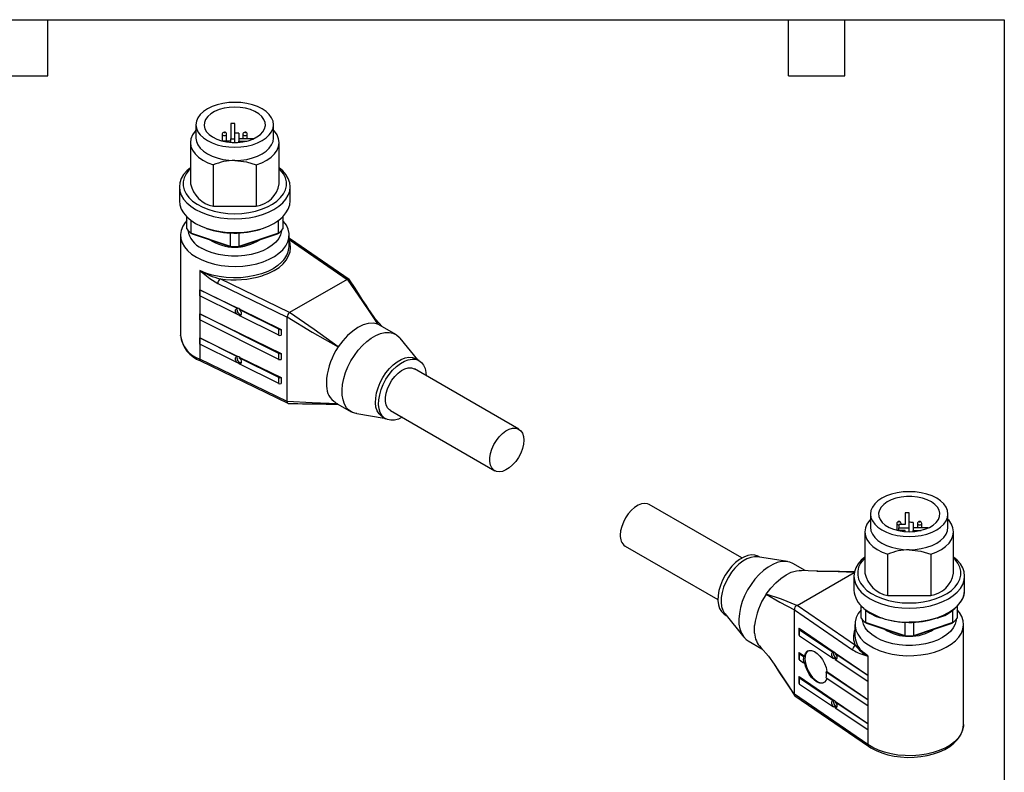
# Model space of a CAD drawing. Header units: millimetres. Extents: x 6 to 273, y 6 to 210.
# Tile 8 of 8: x 140 to 273, y 108 to 210. Entities that reach past the tile are written whole.
import ezdxf

# ---------------------------------------------------------------- set-up
doc = ezdxf.new("R2010")
doc.units = ezdxf.units.MM
doc.linetypes.add('SLD-Solid', pattern=[0])
doc.layers.add('TEXT', color=140, linetype='SLD-Solid', lineweight=25)

msp = doc.modelspace()

# ---------------------------------------------------------------- linework, layer by layer
for p, q in [((163.56, 195.31), (163.56, 193.52)), ((168.26, 195.48), (168.26, 193.43)), ((168.81, 193.43), (168.81, 195.5)), ((174.06, 193.52), (174.06, 195.31)), ((167.11, 194.03), (167.11, 193.13)), ((167.71, 193.11), (167.71, 194.03)), ((168.26, 193.11), (168.26, 193.43)), ((168.26, 193.43), (168.81, 193.43)), ((168.81, 192.92), (168.81, 193.43)), ((169.36, 194.18), (169.36, 193.43)), ((171.37, 193.43), (169.36, 193.43)), ((169.36, 193.43), (169.36, 193.11)), ((169.91, 194.03), (169.91, 193.43)), ((170.51, 193.43), (170.51, 194.03)), ((162.81, 192.9), (162.81, 187.31)), ((168.26, 193.11), (167.19, 193.11)), ((168.26, 192.94), (168.26, 193.11)), ((169.36, 192.94), (169.36, 193.11)), ((169.36, 193.11), (170.44, 193.11)), ((174.81, 187.31), (174.81, 192.9)), ((165.91, 184.28), (165.91, 189.87)), ((171.72, 189.87), (171.72, 184.28)), ((161.31, 186.9), (161.31, 185.03)), ((176.31, 185.03), (176.31, 186.9)), ((165.91, 184.28), (171.72, 184.28)), ((162.31, 181.2), (162.31, 182.87)), ((175.31, 182.87), (175.31, 181.2)), ((162.88, 182.38), (162.88, 180.63)), ((174.75, 180.63), (174.75, 182.38)), ((161.46, 180.37), (161.46, 166.82)), ((168.25, 178.84), (162.88, 180.63)), ((163.02, 180.55), (168.31, 178.79)), ((168.25, 178.84), (168.25, 180.66)), ((169.32, 178.79), (174.61, 180.55)), ((169.38, 180.66), (169.38, 178.84)), ((174.75, 180.63), (169.38, 178.84)), ((176.16, 178.82), (176.16, 180.37)), ((176.38, 179.8), (176.16, 180)), ((176.16, 179.76), (184.02, 174.37)), ((184.3, 174.37), (176.38, 179.8)), ((164.08, 175.57), (164.08, 163.57)), ((166.51, 173.82), (175.89, 169.27)), ((176.24, 169.88), (166.83, 174.45)), ((184.02, 174.37), (176.24, 169.88)), ((164.08, 172.96), (169.25, 170.45)), ((164.08, 172.14), (164.08, 172.96)), ((169.18, 170.41), (164.08, 172.96)), ((169.18, 169.59), (164.08, 172.14)), ((164.08, 169.69), (175.11, 164.34)), ((164.08, 168.88), (164.08, 169.69)), ((174.76, 164.35), (164.08, 169.69)), ((169.18, 170.41), (169.25, 170.45)), ((169.25, 169.63), (169.18, 169.59)), ((169.49, 170.33), (169.42, 170.29)), ((174.76, 167.62), (169.42, 170.29)), ((169.42, 169.47), (169.49, 169.52)), ((174.76, 166.8), (169.42, 169.47)), ((169.49, 170.33), (175.11, 167.6)), ((188.17, 168.3), (187, 170.19)), ((187.08, 170.12), (187.02, 170.21)), ((174.76, 163.53), (164.08, 168.88)), ((175.89, 157.84), (175.89, 169.27)), ((188.51, 168.11), (188.17, 168.3)), ((190.65, 166.91), (188.53, 168.14)), ((161.46, 166.77), (161.46, 166.82)), ((174.76, 166.8), (174.76, 167.62)), ((175.11, 167.6), (175.11, 166.79)), ((164.08, 166.43), (169.25, 163.92)), ((164.08, 165.61), (164.08, 166.43)), ((169.18, 163.87), (164.08, 166.43)), ((169.18, 163.06), (164.08, 165.61)), ((193.61, 163.47), (191.23, 166.41)), ((174.76, 163.53), (174.76, 164.35)), ((175.11, 164.34), (175.11, 163.52)), ((175.89, 157.84), (164.08, 163.57)), ((164.19, 163.34), (176.02, 157.59)), ((169.18, 163.87), (169.25, 163.92)), ((169.25, 163.1), (169.18, 163.06)), ((169.49, 163.8), (169.42, 163.75)), ((174.76, 161.09), (169.42, 163.75)), ((169.42, 162.94), (169.49, 162.98)), ((174.76, 160.27), (169.42, 162.94)), ((169.49, 163.8), (175.11, 161.07)), ((193.79, 163.37), (193.36, 163.61)), ((207.28, 154.08), (193.14, 162.24)), ((174.76, 160.27), (174.76, 161.09)), ((175.11, 161.07), (175.11, 160.25)), ((181.25, 160.97), (181.25, 159.92)), ((181.19, 157.5), (182.76, 157.5)), ((181.19, 157.48), (181.36, 157.48)), ((181.31, 157.47), (182.91, 157.41)), ((182.48, 157.66), (184.6, 156.43)), ((185.33, 156.18), (189.06, 155.59)), ((189.89, 156.61), (204.03, 148.45)), ((188.81, 155.73), (189.24, 155.49)), ((237.51, 136.63), (224.96, 143.87)), ((259.62, 142.74), (259.62, 141.18)), ((260.17, 140.69), (260.17, 142.76)), ((254.92, 142.57), (254.92, 140.78)), ((260.72, 141.44), (260.72, 140.69)), ((265.42, 140.78), (265.42, 142.57)), ((254.17, 140.16), (254.17, 134.57)), ((258.47, 141.29), (258.47, 140.39)), ((259.62, 140.37), (258.55, 140.37)), ((258.77, 141.18), (258.77, 140.69)), ((259.62, 141.18), (258.77, 141.18)), ((258.77, 140.69), (260.17, 140.69)), ((258.77, 140.37), (258.77, 140.69)), ((259.07, 141.18), (259.07, 141.29)), ((259.62, 140.2), (259.62, 140.37)), ((260.17, 140.18), (260.17, 140.69)), ((262.73, 140.69), (260.72, 140.69)), ((260.72, 140.69), (260.72, 140.37)), ((260.72, 140.37), (261.8, 140.37)), ((260.72, 140.2), (260.72, 140.37)), ((261.27, 141.29), (261.27, 140.69)), ((261.87, 140.69), (261.87, 141.29)), ((266.17, 134.57), (266.17, 140.16)), ((221.71, 138.24), (234.26, 131)), ((243.66, 136.14), (239.63, 136.78)), ((239.92, 136.73), (239.75, 136.84)), ((257.27, 131.54), (257.27, 137.13)), ((263.08, 137.13), (263.08, 131.54)), ((246.07, 134.92), (244.39, 135.89)), ((247.68, 134.85), (245.26, 134.95)), ((247.78, 134.84), (247.63, 134.84)), ((244.97, 130.2), (252.73, 134.68)), ((252.67, 134.16), (252.67, 132.29)), ((267.67, 132.29), (267.67, 134.16)), ((267.67, 132.23), (267.67, 132.29)), ((257.27, 131.54), (263.08, 131.54)), ((244.62, 118.16), (244.62, 129.59)), ((244.62, 129.59), (252.5, 124.18)), ((252.89, 124.77), (244.97, 130.2)), ((253.67, 128.46), (253.67, 130.13)), ((254.24, 129.58), (254.24, 127.89)), ((266.1, 127.89), (266.1, 129.58)), ((266.67, 130.08), (266.67, 128.46)), ((235.19, 129.09), (237.76, 125.91)), ((235.2, 128.95), (235.37, 128.85)), ((239.23, 126.45), (239.23, 127.49)), ((245.22, 127.01), (245.22, 126.2)), ((245.26, 127.11), (250, 123.86)), ((245.29, 126.9), (249.92, 123.82)), ((245.29, 126.08), (245.29, 126.9)), ((252.82, 127.63), (252.82, 126.08)), ((259.6, 126.1), (254.24, 127.89)), ((254.38, 127.81), (259.67, 126.05)), ((259.6, 126.1), (259.6, 127.92)), ((260.68, 126.05), (265.97, 127.81)), ((260.74, 127.92), (260.74, 126.1)), ((266.1, 127.89), (260.74, 126.1)), ((267.52, 114.08), (267.52, 127.63)), ((238.34, 125.41), (240.19, 124.34)), ((245.29, 126.08), (249.92, 123)), ((245.22, 123.75), (245.22, 122.93)), ((245.26, 123.84), (246, 123.33)), ((245.29, 123.63), (245.85, 123.26)), ((245.29, 122.82), (245.29, 123.63)), ((245.29, 122.82), (245.85, 122.44)), ((245.85, 123.26), (246, 123.33)), ((249.92, 123.82), (250, 123.86)), ((250, 123.04), (249.92, 123)), ((250.2, 123.72), (250.13, 123.68)), ((250.13, 123.68), (254.55, 120.74)), ((250.13, 122.86), (250.2, 122.9)), ((250.13, 122.86), (254.55, 119.92)), ((250.2, 123.72), (254.55, 120.74)), ((254.55, 123.35), (254.55, 111.34)), ((241.91, 122.21), (241.97, 122.12)), ((246, 122.51), (245.85, 122.44)), ((245.22, 120.48), (245.22, 119.66)), ((245.26, 120.57), (250, 117.33)), ((245.29, 120.37), (249.92, 117.29)), ((245.29, 119.55), (245.29, 120.37)), ((249.03, 121.26), (248.93, 121.21)), ((248.93, 121.21), (254.55, 117.47)), ((248.93, 120.39), (254.55, 116.65)), ((249.03, 121.26), (254.55, 117.47)), ((254.55, 120.74), (254.55, 119.92)), ((245.29, 119.55), (249.92, 116.47)), ((254.55, 111.34), (244.62, 118.16)), ((244.69, 117.95), (254.65, 111.12)), ((254.55, 117.47), (254.55, 116.65)), ((249.92, 117.29), (250, 117.33)), ((250, 116.51), (249.92, 116.47)), ((250.2, 117.18), (250.13, 117.15)), ((250.13, 117.15), (254.55, 114.2)), ((250.13, 116.33), (250.2, 116.37)), ((250.13, 116.33), (254.55, 113.39)), ((250.2, 117.18), (254.55, 114.2)), ((254.55, 114.2), (254.55, 113.39))]:
    msp.add_line(p, q)
at = {"flags": 128}
for points in [[(168.81, 198.34), (167.99, 198.31), (167.19, 198.2), (166.43, 198.01), (165.73, 197.77), (165.1, 197.46), (164.57, 197.09), (164.14, 196.69), (163.82, 196.25), (163.63, 195.79), (163.56, 195.31), (163.63, 194.84), (163.82, 194.38), (164.14, 193.94), (164.57, 193.53), (165.1, 193.17), (165.73, 192.86), (166.43, 192.61), (167.19, 192.43), (167.99, 192.32), (168.81, 192.28), (169.64, 192.32), (170.44, 192.43), (171.2, 192.61), (171.9, 192.86), (172.53, 193.17), (173.06, 193.53), (173.49, 193.94), (173.81, 194.38), (174, 194.84), (174.06, 195.31), (174, 195.79), (173.81, 196.25), (173.49, 196.69), (173.06, 197.09), (172.53, 197.46), (171.9, 197.77), (171.2, 198.01), (170.44, 198.2), (169.64, 198.31), (168.81, 198.34)], [(168.81, 197.71), (168.07, 197.67), (167.36, 197.56), (166.69, 197.37), (166.08, 197.12), (165.57, 196.81), (165.16, 196.45), (164.87, 196.05), (164.7, 195.64), (164.67, 195.21), (164.77, 194.78), (165, 194.37), (165.35, 193.99), (165.81, 193.66), (166.38, 193.38), (167.01, 193.16), (167.71, 193), (168.44, 192.93), (169.19, 192.93), (169.92, 193), (170.62, 193.16), (171.25, 193.38), (171.81, 193.66), (172.28, 193.99), (172.63, 194.37), (172.86, 194.78), (172.96, 195.21), (172.93, 195.64), (172.76, 196.05), (172.47, 196.45), (172.06, 196.81), (171.54, 197.12), (170.94, 197.37), (170.27, 197.56), (169.56, 197.67), (168.81, 197.71)], [(163.56, 194.58), (163.43, 194.43), (163.09, 193.94), (162.88, 193.43), (162.81, 192.9), (162.88, 192.38), (163.09, 191.87), (163.43, 191.38), (163.89, 190.92), (164.47, 190.52), (165.15, 190.16), (165.91, 189.87)], [(163.56, 193.52), (163.63, 193.04), (163.82, 192.58), (164.14, 192.14), (164.57, 191.74), (165.1, 191.37), (165.73, 191.07), (166.43, 190.82), (167.19, 190.63), (167.99, 190.52), (168.81, 190.49)], [(167.11, 194.03), (167.11, 194.03), (167.14, 193.96), (167.2, 193.91), (167.3, 193.87), (167.41, 193.86), (167.53, 193.87), (167.63, 193.91), (167.69, 193.96), (167.71, 194.03), (167.71, 194.03)], [(167.71, 194.03), (167.69, 194.13), (167.65, 194.21), (167.59, 194.26), (167.51, 194.3), (167.41, 194.31), (167.3, 194.29), (167.21, 194.24), (167.15, 194.17), (167.12, 194.08), (167.12, 194.03)], [(167.41, 194.26), (167.43, 194.26), (167.45, 194.26), (167.46, 194.25), (167.46, 194.24), (167.46, 194.22), (167.45, 194.21), (167.43, 194.21), (167.41, 194.21), (167.4, 194.21), (167.38, 194.21), (167.37, 194.22), (167.36, 194.24), (167.37, 194.25), (167.38, 194.26), (167.4, 194.26), (167.41, 194.26)], [(168.81, 190.49), (169.64, 190.52), (170.44, 190.63), (171.2, 190.82), (171.9, 191.07), (172.53, 191.37), (173.06, 191.74), (173.49, 192.14), (173.81, 192.58), (174, 193.04), (174.06, 193.52)], [(169.91, 194.03), (169.91, 194.03), (169.94, 193.96), (170, 193.91), (170.1, 193.87), (170.21, 193.86), (170.33, 193.87), (170.43, 193.91), (170.49, 193.96), (170.51, 194.03), (170.51, 194.03)], [(170.51, 194.03), (170.49, 194.13), (170.45, 194.21), (170.39, 194.26), (170.31, 194.3), (170.21, 194.31), (170.1, 194.29), (170.01, 194.24), (169.95, 194.17), (169.92, 194.08), (169.92, 194.03)], [(170.21, 194.26), (170.23, 194.26), (170.25, 194.26), (170.26, 194.25), (170.26, 194.24), (170.26, 194.22), (170.25, 194.21), (170.23, 194.21), (170.21, 194.21), (170.2, 194.21), (170.18, 194.21), (170.17, 194.22), (170.16, 194.24), (170.17, 194.25), (170.18, 194.26), (170.2, 194.26), (170.21, 194.26)], [(171.72, 189.87), (172.48, 190.16), (173.16, 190.52), (173.74, 190.92), (174.2, 191.38), (174.54, 191.87), (174.75, 192.38), (174.81, 192.9), (174.75, 193.43), (174.54, 193.94), (174.2, 194.43), (174.06, 194.58)], [(162.81, 189.5), (162.32, 189.07), (161.89, 188.56), (161.57, 188.02), (161.38, 187.47), (161.31, 186.9), (161.38, 186.34), (161.57, 185.78), (161.89, 185.25), (162.32, 184.74), (162.86, 184.27), (163.51, 183.84), (164.25, 183.47), (165.06, 183.15), (165.94, 182.9), (166.87, 182.72), (167.84, 182.61), (168.81, 182.57), (169.79, 182.61), (170.76, 182.72), (171.68, 182.9), (172.56, 183.15), (173.38, 183.47), (174.12, 183.84), (174.76, 184.27), (175.31, 184.74), (175.74, 185.25), (176.06, 185.78), (176.25, 186.34), (176.31, 186.9), (176.25, 187.47), (176.06, 188.02), (175.74, 188.56), (175.31, 189.07), (174.81, 189.5)], [(162.81, 189.39), (162.6, 189.17), (162.22, 188.66), (161.96, 188.13), (161.83, 187.59), (161.83, 187.04), (161.96, 186.49), (162.22, 185.96), (162.6, 185.45), (163.1, 184.98), (163.7, 184.55), (164.4, 184.18), (165.18, 183.86), (166.03, 183.6), (166.93, 183.42), (167.86, 183.31), (168.81, 183.27), (169.77, 183.31), (170.7, 183.42), (171.6, 183.6), (172.45, 183.86), (173.23, 184.18), (173.93, 184.55), (174.53, 184.98), (175.03, 185.45), (175.41, 185.96), (175.67, 186.49), (175.8, 187.04), (175.8, 187.59), (175.67, 188.13), (175.41, 188.66), (175.03, 189.17), (174.81, 189.39)], [(168.81, 190.49), (170.39, 190.3), (171.72, 189.87)], [(161.31, 185.03), (161.38, 184.46), (161.57, 183.9), (161.89, 183.37), (162.32, 182.86), (162.86, 182.39), (163.51, 181.96), (164.25, 181.59), (165.06, 181.28), (165.94, 181.03), (166.87, 180.84), (167.84, 180.73), (168.81, 180.7), (169.79, 180.73), (170.76, 180.84), (171.68, 181.03), (172.56, 181.28), (173.38, 181.59), (174.12, 181.96), (174.76, 182.39), (175.31, 182.86), (175.74, 183.37), (176.06, 183.9), (176.25, 184.46), (176.31, 185.03)], [(162.31, 182.35), (162.1, 182.09), (161.76, 181.56), (161.55, 181.01), (161.47, 180.44), (161.51, 179.88), (161.69, 179.32), (162, 178.78), (162.43, 178.27), (162.97, 177.8), (163.62, 177.37)], [(163.62, 177.37), (164.36, 177), (165.18, 176.68), (166.06, 176.44), (166.99, 176.26), (167.96, 176.16), (168.94, 176.13), (169.92, 176.18), (170.87, 176.3), (171.8, 176.49), (172.67, 176.76), (173.47, 177.09), (174.18, 177.47), (174.8, 177.91), (175.32, 178.39), (175.72, 178.91), (175.99, 179.46), (176.14, 180.02), (176.16, 180.58), (176.04, 181.15), (175.8, 181.7), (175.43, 182.22), (175.31, 182.35)], [(162.88, 180.63), (162.96, 180.59), (163.02, 180.55)], [(175.16, 181.02), (175.15, 180.93), (175.02, 180.41), (174.76, 179.91), (174.39, 179.43), (173.9, 178.99), (173.3, 178.6), (172.62, 178.25), (171.86, 177.97), (171.03, 177.75), (170.16, 177.61), (169.27, 177.53), (168.36, 177.53), (167.46, 177.61), (166.6, 177.75), (165.77, 177.97), (165.01, 178.25), (164.32, 178.6)], [(174.61, 180.55), (174.68, 180.59), (174.75, 180.63)], [(168.31, 178.79), (168.27, 178.82), (168.25, 178.84)], [(169.38, 178.84), (169.35, 178.81), (169.32, 178.79)], [(172.54, 174.86), (172.58, 174.88), (173.41, 175.2), (174.15, 175.57), (174.81, 176), (175.36, 176.48), (175.79, 176.99), (176.11, 177.54), (176.3, 178.1), (176.36, 178.67), (176.3, 179.24), (176.16, 179.65)], [(176.16, 179.82), (176.25, 179.84), (176.37, 179.81), (176.38, 179.8)], [(175.47, 177.01), (175.21, 176.73), (174.66, 176.25), (174.01, 175.82), (173.27, 175.44), (172.44, 175.13), (171.54, 174.88), (170.6, 174.7), (169.62, 174.6), (168.63, 174.58), (167.65, 174.63), (166.68, 174.76), (165.75, 174.96), (164.88, 175.23), (164.08, 175.57)], [(164.08, 175.57), (165.43, 174.5), (166.51, 173.82)], [(184.02, 174.37), (184.03, 174.37), (184.04, 174.38)], [(184.04, 174.38), (184.16, 174.41), (184.27, 174.39), (184.34, 174.33), (184.34, 174.32)], [(184.04, 174.38), (186.11, 171.38), (188.17, 168.3)], [(187.02, 170.21), (186.6, 170.86), (186.16, 171.53), (185.71, 172.22), (185.1, 173.17), (184.35, 174.32)], [(169.18, 169.59), (169.07, 169.71), (168.98, 169.85), (168.93, 169.99), (168.91, 170.14), (168.93, 170.26), (168.98, 170.35), (169.07, 170.4), (169.18, 170.41)], [(169.42, 170.29), (169.54, 170.17), (169.62, 170.03), (169.68, 169.88), (169.7, 169.74), (169.68, 169.62), (169.62, 169.53), (169.54, 169.47), (169.42, 169.47)], [(176.22, 169.87), (176.23, 169.88), (176.24, 169.88)], [(182.83, 165.21), (179.55, 167.59), (176.22, 169.87)], [(188.8, 167.98), (187.88, 169), (187.11, 170.09)], [(175.89, 169.28), (179.31, 167.21), (182.83, 165.21)], [(175.89, 169.27), (175.89, 169.27), (175.89, 169.28)], [(188.17, 168.3), (187.57, 168.42), (186.9, 168.39), (186.21, 168.19), (185.5, 167.84), (184.79, 167.36), (184.09, 166.75), (183.43, 166.03), (182.83, 165.21)], [(185.33, 156.18), (185.26, 156.19), (184.77, 156.35), (184.34, 156.62), (183.97, 156.99), (183.69, 157.47), (183.48, 158.03), (183.37, 158.68), (183.35, 159.39), (183.42, 160.14), (183.57, 160.93), (183.82, 161.74), (184.14, 162.54), (184.54, 163.32), (185.01, 164.07), (185.53, 164.77), (186.1, 165.41), (186.69, 165.96), (187.31, 166.42), (187.94, 166.78), (188.55, 167.03), (189.15, 167.17), (189.72, 167.19), (190.24, 167.09), (190.7, 166.88), (191.1, 166.56), (191.23, 166.41)], [(169.18, 163.06), (169.07, 163.17), (168.98, 163.31), (168.93, 163.46), (168.91, 163.6), (168.93, 163.73), (168.98, 163.82), (169.07, 163.87), (169.18, 163.87)], [(169.42, 163.75), (169.54, 163.64), (169.62, 163.5), (169.68, 163.35), (169.7, 163.21), (169.68, 163.08), (169.62, 162.99), (169.54, 162.94), (169.42, 162.94)], [(188.81, 155.73), (188.67, 155.82), (188.35, 156.14), (188.1, 156.56), (187.94, 157.08), (187.87, 157.66), (187.9, 158.3), (188.01, 158.99), (188.22, 159.69), (188.5, 160.39), (188.86, 161.07), (189.29, 161.71), (189.76, 162.29), (190.28, 162.8), (190.82, 163.22), (191.36, 163.53), (191.9, 163.74), (192.41, 163.82), (192.89, 163.79), (193.31, 163.64), (193.36, 163.61)], [(191.51, 155.71), (190.97, 155.45), (190.44, 155.31), (189.94, 155.28), (189.49, 155.37), (189.1, 155.58), (188.77, 155.9), (188.53, 156.32), (188.37, 156.83), (188.3, 157.42), (188.32, 158.06), (188.44, 158.74), (188.64, 159.44), (188.93, 160.14), (189.29, 160.83), (189.71, 161.47), (190.19, 162.05), (190.7, 162.56), (191.24, 162.97), (191.79, 163.29), (192.32, 163.49), (192.84, 163.58), (193.31, 163.55), (193.74, 163.4), (194.1, 163.13), (194.39, 162.76), (194.59, 162.29), (194.7, 161.74), (194.73, 161.32)], [(189.89, 156.61), (189.77, 156.69), (189.5, 156.98), (189.32, 157.37), (189.23, 157.84), (189.23, 158.38), (189.32, 158.96), (189.5, 159.56), (189.77, 160.15), (190.11, 160.72), (190.5, 161.23), (190.94, 161.67), (191.4, 162.01), (191.86, 162.25), (192.31, 162.38), (192.73, 162.38), (193.1, 162.27), (193.14, 162.24)], [(175.89, 157.82), (175.89, 157.83), (175.89, 157.84)], [(175.89, 157.82), (175.93, 157.69), (176, 157.61), (176.08, 157.57), (176.09, 157.58)], [(182.75, 157.5), (179.31, 157.63), (175.89, 157.82)], [(207.95, 152.59), (207.91, 152.03), (207.77, 151.44), (207.54, 150.84), (207.24, 150.26), (206.87, 149.71), (206.45, 149.24), (206, 148.84), (205.54, 148.55), (205.08, 148.36), (204.64, 148.3), (204.25, 148.35), (203.91, 148.53), (203.65, 148.82), (203.46, 149.2), (203.37, 149.68), (203.37, 150.21), (203.46, 150.79), (203.65, 151.39), (203.91, 151.99), (204.25, 152.55), (204.64, 153.06), (205.08, 153.5), (205.54, 153.85), (206, 154.09), (206.45, 154.21), (206.87, 154.22), (207.24, 154.1), (207.54, 153.87), (207.77, 153.53), (207.91, 153.1), (207.95, 152.59)], [(260.17, 139.54), (260.99, 139.58), (261.8, 139.69), (262.56, 139.87), (263.26, 140.12), (263.89, 140.43), (264.42, 140.79), (264.85, 141.2), (265.17, 141.64), (265.36, 142.1), (265.42, 142.57), (265.36, 143.05), (265.17, 143.51), (264.85, 143.95), (264.42, 144.35), (263.89, 144.72), (263.26, 145.03), (262.56, 145.27), (261.8, 145.46), (260.99, 145.57), (260.17, 145.6), (259.35, 145.57), (258.55, 145.46), (257.79, 145.27), (257.09, 145.03), (256.46, 144.72), (255.93, 144.35), (255.49, 143.95), (255.18, 143.51), (254.99, 143.05), (254.92, 142.57), (254.99, 142.1), (255.18, 141.64), (255.49, 141.2), (255.93, 140.79), (256.46, 140.43), (257.09, 140.12), (257.79, 139.87), (258.55, 139.69), (259.35, 139.58), (260.17, 139.54)], [(260.17, 140.18), (260.91, 140.22), (261.63, 140.33), (262.3, 140.52), (262.9, 140.77), (263.42, 141.08), (263.83, 141.44), (264.12, 141.83), (264.29, 142.25), (264.32, 142.68), (264.22, 143.11), (263.99, 143.52), (263.64, 143.89), (263.17, 144.23), (262.61, 144.51), (261.97, 144.73), (261.28, 144.88), (260.54, 144.96), (259.8, 144.96), (259.07, 144.88), (258.37, 144.73), (257.73, 144.51), (257.17, 144.23), (256.71, 143.89), (256.36, 143.52), (256.13, 143.11), (256.03, 142.68), (256.06, 142.25), (256.23, 141.83), (256.52, 141.44), (256.93, 141.08), (257.44, 140.77), (258.04, 140.52), (258.71, 140.33), (259.43, 140.22), (260.17, 140.18)], [(224.96, 143.87), (224.74, 143.97), (224.34, 144.03), (223.91, 143.96), (223.45, 143.78), (222.98, 143.48), (222.53, 143.09), (222.12, 142.61), (221.75, 142.07), (221.45, 141.49), (221.22, 140.89), (221.08, 140.29), (221.03, 139.73)], [(254.92, 141.84), (254.79, 141.69), (254.45, 141.2), (254.24, 140.69), (254.17, 140.16), (254.24, 139.64), (254.45, 139.13), (254.79, 138.64), (255.25, 138.18), (255.83, 137.78), (256.51, 137.42), (257.27, 137.13)], [(258.77, 141.47), (258.75, 141.47), (258.74, 141.47), (258.73, 141.48), (258.72, 141.5), (258.73, 141.51), (258.74, 141.52), (258.75, 141.52), (258.77, 141.52), (258.79, 141.52), (258.81, 141.52), (258.82, 141.51), (258.82, 141.5), (258.82, 141.48), (258.81, 141.47), (258.79, 141.47), (258.77, 141.47)], [(261.57, 141.47), (261.55, 141.47), (261.54, 141.47), (261.53, 141.48), (261.52, 141.5), (261.53, 141.51), (261.54, 141.52), (261.55, 141.52), (261.57, 141.52), (261.59, 141.52), (261.61, 141.52), (261.62, 141.51), (261.62, 141.5), (261.62, 141.48), (261.61, 141.47), (261.59, 141.47), (261.57, 141.47)], [(263.08, 137.13), (263.84, 137.42), (264.52, 137.78), (265.09, 138.18), (265.56, 138.64), (265.9, 139.13), (266.1, 139.64), (266.17, 140.16), (266.1, 140.69), (265.9, 141.2), (265.56, 141.69), (265.42, 141.84)], [(254.92, 140.78), (254.99, 140.3), (255.18, 139.84), (255.49, 139.4), (255.93, 139), (256.46, 138.63), (257.09, 138.33), (257.79, 138.08), (258.55, 137.89), (259.35, 137.78), (260.17, 137.75)], [(258.47, 141.29), (258.5, 141.22), (258.56, 141.17), (258.66, 141.13), (258.77, 141.12)], [(259, 141.18), (259.05, 141.22), (259.07, 141.29)], [(260.17, 137.75), (260.99, 137.78), (261.8, 137.89), (262.56, 138.08), (263.26, 138.33), (263.89, 138.63), (264.42, 139), (264.85, 139.4), (265.17, 139.84), (265.36, 140.3), (265.42, 140.78)], [(261.27, 141.29), (261.3, 141.22), (261.36, 141.17), (261.46, 141.13), (261.57, 141.12)], [(261.57, 141.12), (261.69, 141.13), (261.78, 141.17), (261.85, 141.22), (261.87, 141.29)], [(260.17, 137.75), (261.75, 137.56), (263.08, 137.13)], [(239.75, 136.84), (239.7, 136.86), (239.28, 137.01), (238.8, 137.05), (238.29, 136.96), (237.75, 136.75), (237.2, 136.44), (236.66, 136.02), (236.15, 135.52), (235.67, 134.93), (235.25, 134.29), (234.89, 133.61), (234.6, 132.91), (234.4, 132.21), (234.28, 131.53), (234.26, 130.88), (234.33, 130.3), (234.49, 129.79), (234.73, 129.37), (235.06, 129.05), (235.2, 128.95)], [(239.63, 136.78), (239.22, 136.8), (238.71, 136.71), (238.17, 136.51), (237.63, 136.19), (237.09, 135.78), (236.57, 135.27), (236.1, 134.69), (235.67, 134.05), (235.31, 133.37), (235.03, 132.66), (234.82, 131.96), (234.71, 131.28), (234.68, 130.64), (234.75, 130.05), (234.91, 129.54), (235.16, 129.12), (235.19, 129.09)], [(244.39, 135.89), (243.98, 136.07), (243.46, 136.17), (242.89, 136.15), (242.29, 136.01), (241.68, 135.76), (241.05, 135.4), (240.43, 134.94), (239.84, 134.38), (239.27, 133.75), (238.75, 133.05), (238.28, 132.3), (237.88, 131.52), (237.56, 130.71), (237.31, 129.91), (237.16, 129.12), (237.09, 128.36), (237.11, 127.66), (237.22, 127.01), (237.43, 126.45), (237.71, 125.97), (238.08, 125.59), (238.34, 125.41)], [(254.17, 136.76), (253.68, 136.33), (253.24, 135.82), (252.93, 135.28), (252.74, 134.73), (252.67, 134.16), (252.74, 133.6), (252.93, 133.04), (253.24, 132.51), (253.68, 132), (254.22, 131.53), (254.87, 131.1), (255.61, 130.73), (256.42, 130.41), (257.3, 130.16), (258.23, 129.98), (259.19, 129.87), (260.17, 129.83)], [(254.17, 136.65), (253.96, 136.43), (253.58, 135.92), (253.32, 135.39), (253.19, 134.85), (253.19, 134.3), (253.32, 133.75), (253.58, 133.22), (253.96, 132.71), (254.45, 132.24), (255.06, 131.81), (255.76, 131.44), (256.54, 131.12), (257.38, 130.86), (258.28, 130.68), (259.22, 130.57), (260.17, 130.53)], [(260.17, 129.83), (261.15, 129.87), (262.11, 129.98), (263.04, 130.16), (263.92, 130.41), (264.74, 130.73), (265.48, 131.1), (266.12, 131.53), (266.67, 132), (267.1, 132.51), (267.42, 133.04), (267.61, 133.6), (267.67, 134.16), (267.61, 134.73), (267.42, 135.28), (267.1, 135.82), (266.67, 136.33), (266.17, 136.76)], [(260.17, 130.53), (261.13, 130.57), (262.06, 130.68), (262.96, 130.86), (263.81, 131.12), (264.59, 131.44), (265.29, 131.81), (265.89, 132.24), (266.39, 132.71), (266.77, 133.22), (267.03, 133.75), (267.16, 134.3), (267.16, 134.85), (267.03, 135.39), (266.77, 135.92), (266.39, 136.43), (266.17, 136.65)], [(240.81, 131.74), (241.42, 132.55), (242.08, 133.26), (242.78, 133.87), (243.49, 134.36), (244.19, 134.71), (244.89, 134.9), (245.56, 134.94), (245.57, 134.94)], [(247.68, 134.82), (249.44, 134.82), (252.76, 134.7)], [(252.8, 134.75), (250.72, 134.8), (247.78, 134.84)], [(260.17, 127.96), (261.15, 127.99), (262.11, 128.1), (263.04, 128.29), (263.92, 128.54), (264.74, 128.85), (265.48, 129.22), (266.12, 129.65), (266.67, 130.12), (267.1, 130.63), (267.42, 131.16), (267.61, 131.72), (267.67, 132.23)], [(240.81, 131.74), (242.65, 130.64), (244.62, 129.6)], [(244.95, 130.19), (242.88, 131.03), (240.81, 131.74)], [(244.62, 129.6), (244.62, 129.6), (244.62, 129.59)], [(244.97, 130.2), (244.96, 130.2), (244.95, 130.19)], [(253.67, 129.61), (253.67, 129.61), (253.27, 129.09), (253, 128.55), (252.85, 127.98), (252.83, 127.42), (252.95, 126.86), (253.19, 126.31), (253.56, 125.78), (254.04, 125.29), (254.64, 124.84), (255.33, 124.44), (256.11, 124.09), (256.97, 123.81), (257.88, 123.6), (258.83, 123.46), (259.8, 123.39), (260.79, 123.4), (261.76, 123.49), (262.7, 123.65), (263.6, 123.88), (264.43, 124.17), (265.19, 124.53), (265.86, 124.95), (266.43, 125.41), (266.89, 125.91), (267.23, 126.44), (267.44, 127), (267.52, 127.56), (267.47, 128.13), (267.29, 128.68), (266.99, 129.22), (266.67, 129.61)], [(266.52, 128.28), (266.51, 128.19), (266.38, 127.67), (266.12, 127.17), (265.75, 126.69), (265.26, 126.25), (264.66, 125.86), (263.98, 125.51), (263.22, 125.23), (262.39, 125.01), (261.52, 124.87), (260.63, 124.79), (259.72, 124.79), (258.82, 124.87), (257.95, 125.01), (257.13, 125.23), (256.37, 125.51), (255.68, 125.86), (255.09, 126.25), (254.6, 126.69), (254.22, 127.17), (253.97, 127.67), (253.84, 128.19), (253.83, 128.28)], [(254.24, 127.89), (254.32, 127.85), (254.38, 127.81)], [(265.97, 127.81), (266.04, 127.85), (266.1, 127.89)], [(259.67, 126.05), (259.63, 126.08), (259.6, 126.1)], [(260.74, 126.1), (260.71, 126.07), (260.68, 126.05)], [(240.05, 124.5), (241.11, 123.32), (241.87, 122.23)], [(246, 123.33), (246.13, 123.7), (246.34, 123.96), (246.62, 124.1), (246.95, 124.1), (247.32, 123.96), (247.7, 123.7), (248.07, 123.33), (248.41, 122.87), (248.69, 122.35), (248.9, 121.8), (249.03, 121.26)], [(246.5, 124.06), (246.35, 123.94), (246.17, 123.67), (246.07, 123.31), (246.05, 122.87), (246.11, 122.38), (246.25, 121.86), (246.47, 121.35), (246.74, 120.87), (247.06, 120.44), (247.41, 120.1), (247.77, 119.85), (248.12, 119.72), (248.44, 119.7), (248.6, 119.75)], [(254.55, 123.35), (253.96, 123.81), (253.69, 124.08)], [(249.92, 123), (249.82, 123.13), (249.74, 123.27), (249.69, 123.43), (249.68, 123.57), (249.69, 123.69), (249.74, 123.78), (249.82, 123.82), (249.92, 123.82)], [(250.13, 123.68), (250.22, 123.55), (250.3, 123.41), (250.35, 123.26), (250.37, 123.11), (250.35, 122.99), (250.3, 122.9), (250.22, 122.86), (250.13, 122.86)], [(244.62, 118.15), (242.65, 121.07), (241.91, 122.26)], [(241.97, 122.12), (242.39, 121.46), (242.82, 120.8), (243.27, 120.1), (243.89, 119.15), (244.64, 118)], [(249, 120.34), (248.9, 120.07), (248.69, 119.81), (248.41, 119.68), (248.07, 119.68), (247.7, 119.81), (247.32, 120.07), (246.95, 120.44), (246.62, 120.9), (246.34, 121.42), (246.13, 121.97), (246, 122.51)], [(244.62, 118.16), (244.62, 118.15), (244.62, 118.15)], [(244.62, 118.15), (244.63, 118.03), (244.68, 117.96), (244.69, 117.95)], [(249.92, 116.47), (249.82, 116.59), (249.74, 116.74), (249.69, 116.89), (249.68, 117.04), (249.69, 117.16), (249.74, 117.25), (249.82, 117.29), (249.92, 117.29)], [(250.13, 117.15), (250.22, 117.02), (250.3, 116.88), (250.35, 116.72), (250.37, 116.58), (250.35, 116.46), (250.3, 116.37), (250.22, 116.33), (250.13, 116.33)], [(267.52, 114.08), (267.51, 113.84), (267.39, 113.28), (267.15, 112.74), (266.78, 112.22), (266.29, 111.73), (265.7, 111.28), (265.01, 110.88), (264.24, 110.54), (263.4, 110.26), (262.5, 110.05), (261.55, 109.91), (260.59, 109.84), (259.61, 109.85), (258.65, 109.93), (257.71, 110.08), (256.82, 110.3), (255.99, 110.59), (255.22, 110.94), (254.55, 111.34)], [(254.65, 111.12), (254.99, 110.9), (255.68, 110.54), (256.44, 110.23), (257.26, 109.98), (258.12, 109.8), (259.01, 109.68), (259.92, 109.62), (260.84, 109.64), (261.74, 109.72), (262.62, 109.87), (263.46, 110.08), (264.26, 110.36), (264.99, 110.7), (265.65, 111.09), (266.23, 111.53), (266.71, 112.02), (267.09, 112.55), (267.35, 113.1), (267.49, 113.67), (267.51, 114.13)]]:
    msp.add_lwpolyline(points, dxfattribs=at)
for centre, radius, start, end in [((168.81, 188.35), 7.15, 89.9949, 94.406), ((168.82, 187.05), 7.15, 85.594, 90.0051), ((168.97, 182.54), 7.95, 91.1402, 112.6705), ((166.64, 188.12), 3.9, 191.9117, 259.2948), ((171.22, 187.89), 3.64, 277.9341, 350.8594), ((165.7, 184.02), 4.41, 219.7765, 230.2298), ((165.66, 181.54), 3.23, 189.258, 245.5812), ((168.82, 192.55), 11.91, 251.2854, 287.2239), ((171.93, 184.02), 4.41, 309.7702, 320.2235), ((168.81, 184.84), 6.11, 236.4262, 303.5738), ((168.81, 191.28), 12.46, 267.386, 272.614), ((168.81, 190.89), 12.11, 267.5985, 272.4015), ((173.27, 178.9), 2.89, 319.3192, 358.3951), ((169.36, 184.58), 10.44, 239.6258, 255.9809), ((168.81, 186.75), 12.45, 260.878, 287.4271), ((167.34, 173.79), 0.833, 127.8015, 177.9996), ((169.76, 170.24), 0.648, 164.7268, 262.5826), ((176.96, 169.06), 1.09, 132.2161, 168.3185), ((165.27, 167.21), 3.83, 186.5837, 251.9802), ((165.53, 167.19), 4.08, 186.0079, 250.7715), ((174.95, 168.05), 0.477, 245.5386, 289.4561), ((174.95, 167.24), 0.477, 245.5386, 289.4561), ((174.95, 164.79), 0.477, 245.5386, 289.4561), ((190.57, 159.91), 9.38, 145.6002, 173.5571), ((164.31, 163.53), 0.228, 170.8814, 237.7629), ((169.76, 163.71), 0.648, 164.7268, 262.5826), ((174.95, 163.97), 0.477, 245.5386, 289.4561), ((174.95, 161.52), 0.477, 245.5386, 289.4561), ((174.95, 160.7), 0.477, 245.5386, 289.4561), ((183.78, 159.86), 2.53, 178.7249, 239.4419), ((183.99, 454.63), 297.16, 268.4698, 269.4598), ((260.17, 135.61), 7.15, 89.9949, 94.406), ((258.77, 141.28), 0.298, 2.0986, 177.8037), ((260.17, 134.31), 7.15, 85.594, 90.0051), ((261.57, 141.28), 0.298, 2.0986, 177.8037), ((222.65, 139.57), 1.63, 174.2015, 234.4863), ((260.33, 129.8), 7.95, 91.1402, 112.6705), ((257.99, 135.38), 3.9, 191.9117, 259.2948), ((262.57, 135.15), 3.64, 277.9341, 350.8594), ((256.03, 132.51), 3.36, 183.778, 233.3218), ((264.92, 132.29), 2.75, 333.2755, 359.8105), ((248.55, 126.44), 9.38, 145.6002, 173.5571), ((262.49, 133.97), 5.69, 284.7846, 329.2143), ((245.23, 129.64), 0.615, 116.9443, 183.8227), ((259.75, 137.7), 9.76, 233.9997, 272.4628), ((258.1, 134.49), 6.25, 229.7171, 253.233), ((257.06, 131.28), 4.41, 219.7765, 230.2298), ((260.17, 139.82), 11.92, 251.7835, 287.655), ((263.28, 131.28), 4.41, 309.7702, 320.2235), ((245.34, 127.01), 0.123, 129.6347, 245.2711), ((255.23, 125.91), 2.61, 157.4873, 205.9695), ((259.94, 131.52), 5.5, 235.1063, 272.411), ((260.4, 131.52), 5.5, 267.589, 304.8937), ((242.04, 126.52), 2.81, 181.3913, 225.7242), ((245.36, 126.21), 0.142, 184.5557, 241.2033), ((255.75, 126.16), 2.93, 181.6477, 225.1312), ((260.17, 138.54), 12.46, 267.386, 272.614), ((260.17, 138.15), 12.11, 267.5985, 272.4015), ((253.22, 124.14), 0.717, 117.6841, 176.7585), ((256.14, 130.18), 7.02, 238.8354, 256.9294), ((256.94, 127.81), 5.06, 216.9012, 241.8701), ((245.34, 123.74), 0.123, 129.6347, 245.2711), ((245.36, 122.94), 0.142, 184.5557, 241.2033), ((250.64, 123.65), 0.732, 166.0658, 246.3245), ((245.34, 120.48), 0.123, 129.6347, 245.2711), ((245.36, 119.68), 0.142, 184.5557, 241.2033), ((250.64, 117.12), 0.732, 166.0658, 246.3245), ((254.81, 111.32), 0.262, 175.5907, 231.98)]:
    msp.add_arc(centre, radius, start, end)
for centre, major_axis, ratio, start_param, end_param in [((169.37, 169.98), (-0.297, 0.433), 0.624762, 5.14112, 5.760809), ((169.37, 169.98), (-0.297, 0.433), 0.624762, 1.999527, 2.619216), ((169.37, 163.45), (-0.297, 0.433), 0.624762, 5.14112, 5.760809), ((169.37, 163.45), (-0.297, 0.433), 0.624762, 1.999527, 2.619216), ((247.39, 121.83), (-1.07, 2.15), 0.534931, 0.608605, 1.028346), ((250.1, 123.38), (-0.229, 0.472), 0.525745, 5.227326, 5.847015), ((250.1, 123.38), (-0.229, 0.472), 0.525745, 2.085733, 2.705422), ((247.39, 121.83), (-1.07, 2.15), 0.534931, 3.750198, 4.169939), ((250.1, 116.85), (-0.229, 0.472), 0.525745, 5.227326, 5.847015), ((250.1, 116.85), (-0.229, 0.472), 0.525745, 2.085733, 2.705422)]:
    msp.add_ellipse(centre, major_axis=major_axis, ratio=ratio, start_param=start_param, end_param=end_param)
at = {"layer": 'TEXT'}
for p, q in [((6.35, 209.55), (273.05, 209.55)), ((143.51, 201.93), (143.51, 209.55)), ((243.84, 201.93), (243.84, 209.55)), ((251.46, 201.93), (251.46, 209.55)), ((273.05, 209.55), (273.05, 6.35)), ((135.89, 201.93), (143.51, 201.93)), ((243.84, 201.93), (251.46, 201.93))]:
    msp.add_line(p, q, dxfattribs=at)

doc.saveas('drawing.dxf')
